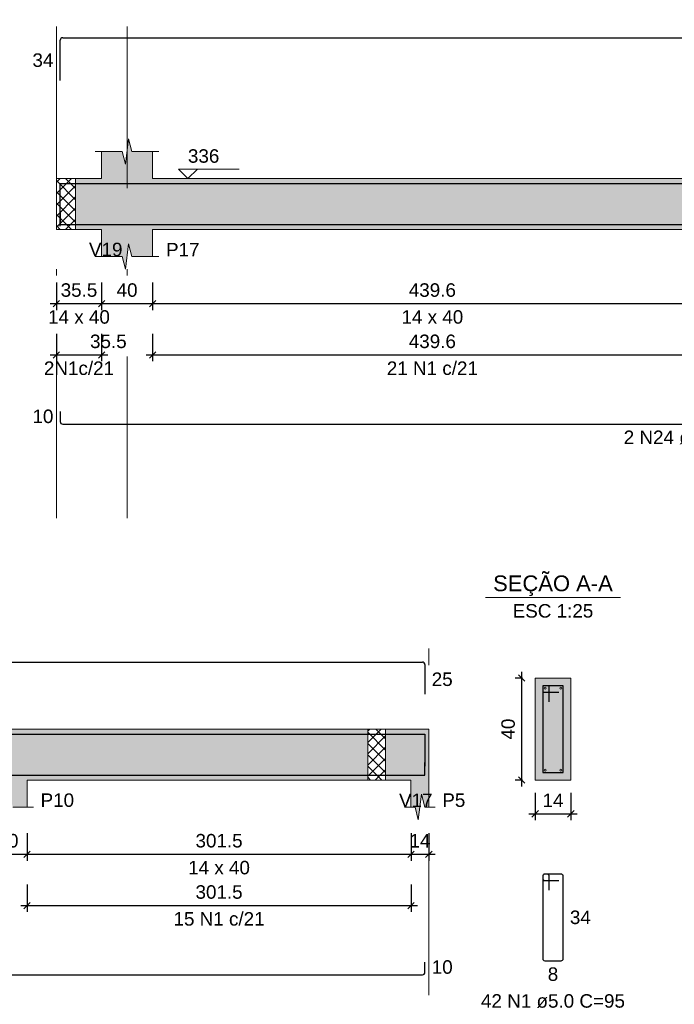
# Model space of a CAD drawing. Header units: millimetres. Extents: x 1434 to 2277, y -793 to -278.
# Tile 104 of 111: x 1881 to 1891, y -383 to -367. Entities that reach past the tile are written whole.
import ezdxf

# ---------------------------------------------------------------- set-up
doc = ezdxf.new("R2010")
doc.units = ezdxf.units.MM
doc.linetypes.add('DASHDOT', pattern=[25.4, 12.7, -6.35, 0, -6.35])
for name, color, linetype, lineweight in [('Descrição da armadura', 7, 'Continuous', 5), ('DT-Barras na forma', 1, 'Continuous', 30), ('DT-Barras no corte', 5, 'Continuous', 5), ('DT-Barras rebatidas', 1, 'Continuous', 30), ('DT-Cotas', 9, 'Continuous', 5), ('DT-Forma', 5, 'Continuous', 5), ('DT-Hachura forma vigas', 252, 'Continuous', 5), ('DT-Hachura intersecção vigas', 9, 'Continuous', 5), ('DT-Hachura seção vigas', 252, 'Continuous', 5), ('DT-Pontilhado', 9, 'DASHDOT', 5), ('DT-Textos', 7, 'Continuous', 5), ('Textos armaduras', 7, 'Continuous', 5)]:
    doc.layers.add(name, color=color, linetype=linetype, lineweight=lineweight)
doc.styles.add('ARIAL', font='arial.ttf')
doc.styles.get("Standard").update_dxf_attribs({"font": 'arial.ttf'})
doc.dimstyles.new('UM_25.000000', dxfattribs={"dimtxt": 0.18, "dimasz": 0.1, "dimexe": 0.1, "dimexo": 0.2, "dimgap": 0, "dimtad": 1, "dimtih": 1, "dimtoh": 1, "dimdec": 1, "dimlfac": 25, "dimzin": 0, "dimdsep": 46, "dimtxsty": 'Standard', "dimcen": 0.09, "dimdle": 0.1, "dimadec": 1, "dimazin": 2, "dimtfac": 1, "dimtdec": 4, "dimtofl": 0, "dimtmove": 0, "dimatfit": 3, "dimfxl": 1, "dimtolj": 1, "dimarcsym": 0})
doc.dimstyles.new('UM_50.000000', dxfattribs={"dimtxt": 0.18, "dimasz": 0.1, "dimexe": 0.1, "dimexo": 0.2, "dimgap": 0, "dimtad": 1, "dimtih": 1, "dimtoh": 1, "dimdec": 1, "dimlfac": 50, "dimzin": 0, "dimdsep": 46, "dimtxsty": 'Standard', "dimcen": 0.09, "dimdle": 0.1, "dimadec": 1, "dimazin": 2, "dimtfac": 1, "dimtdec": 4, "dimtofl": 0, "dimtmove": 0, "dimatfit": 3, "dimfxl": 1, "dimtolj": 1, "dimarcsym": 0})

# ---------------------------------------------------------------- blocks, each defined once
blk = doc.blocks.new('_Oblique')
at = {"color": 0, "linetype": 'ByBlock', "lineweight": -2}
blk.add_line((-0.5, -0.5), (0.5, 0.5), dxfattribs=at)
blk = doc.blocks.new('*D1069')
at = {"layer": 'DT-Cotas', "color": 0, "lineweight": -2, "transparency": 16777216}
for p, q in [((1881.728, -371.413), (1881.728, -371.843)), ((1882.438, -371.413), (1882.438, -371.843)), ((1881.628, -371.743), (1882.538, -371.743))]:
    blk.add_line(p, q, dxfattribs=at)
at = {"layer": 'DT-Cotas', "color": 0, "lineweight": -2, "transparency": 16777216, "xscale": 0.1, "yscale": 0.1, "zscale": 0.1, "rotation": 180}
blk.add_blockref('_Oblique', (1881.728, -371.743), dxfattribs=at)
at = {"layer": 'DT-Cotas', "color": 0, "lineweight": -2, "transparency": 16777216, "xscale": 0.1, "yscale": 0.1, "zscale": 0.1}
blk.add_blockref('_Oblique', (1882.438, -371.743), dxfattribs=at)
at = {"layer": 'DT-Cotas', "color": 7, "transparency": 16777216, "insert": (1882.083, -371.531), "char_height": 0.2118, "attachment_point": 5, "rotation": 0.0057, "style": 'ARIAL'}
blk.add_mtext('\\A1;35.5', dxfattribs=at)
blk = doc.blocks.new('*D1070')
at = {"layer": 'DT-Cotas', "color": 0, "lineweight": -2, "transparency": 16777216}
for p, q in [((1882.438, -371.413), (1882.438, -371.843)), ((1883.238, -371.413), (1883.238, -371.843)), ((1882.338, -371.743), (1883.338, -371.743))]:
    blk.add_line(p, q, dxfattribs=at)
at = {"layer": 'DT-Cotas', "color": 0, "lineweight": -2, "transparency": 16777216, "xscale": 0.1, "yscale": 0.1, "zscale": 0.1, "rotation": 180}
blk.add_blockref('_Oblique', (1882.438, -371.743), dxfattribs=at)
at = {"layer": 'DT-Cotas', "color": 0, "lineweight": -2, "transparency": 16777216, "xscale": 0.1, "yscale": 0.1, "zscale": 0.1}
blk.add_blockref('_Oblique', (1883.238, -371.743), dxfattribs=at)
at = {"layer": 'DT-Cotas', "color": 7, "transparency": 16777216, "insert": (1882.838, -371.531), "char_height": 0.2118, "attachment_point": 5, "rotation": 0.0057, "style": 'ARIAL'}
blk.add_mtext('\\A1;40', dxfattribs=at)
blk = doc.blocks.new('*D1071')
at = {"layer": 'DT-Cotas', "color": 0, "lineweight": -2, "transparency": 16777216}
for p, q in [((1883.238, -371.413), (1883.238, -371.843)), ((1892.029, -371.413), (1892.029, -371.843)), ((1883.138, -371.743), (1892.129, -371.743))]:
    blk.add_line(p, q, dxfattribs=at)
at = {"layer": 'DT-Cotas', "color": 0, "lineweight": -2, "transparency": 16777216, "xscale": 0.1, "yscale": 0.1, "zscale": 0.1, "rotation": 180}
blk.add_blockref('_Oblique', (1883.238, -371.743), dxfattribs=at)
at = {"layer": 'DT-Cotas', "color": 0, "lineweight": -2, "transparency": 16777216, "xscale": 0.1, "yscale": 0.1, "zscale": 0.1}
blk.add_blockref('_Oblique', (1892.029, -371.743), dxfattribs=at)
at = {"layer": 'DT-Cotas', "color": 7, "transparency": 16777216, "insert": (1887.633, -371.531), "char_height": 0.2118, "attachment_point": 5, "rotation": 0.0057, "style": 'ARIAL'}
blk.add_mtext('\\A1;439.6', dxfattribs=at)
blk = doc.blocks.new('*D1080')
at = {"layer": 'DT-Cotas', "color": 0, "lineweight": -2, "transparency": 16777216}
for p, q in [((1881.728, -372.218), (1881.728, -372.648)), ((1882.438, -372.218), (1882.438, -372.648)), ((1881.628, -372.548), (1882.538, -372.548))]:
    blk.add_line(p, q, dxfattribs=at)
at = {"layer": 'DT-Cotas', "color": 0, "lineweight": -2, "transparency": 16777216, "xscale": 0.1, "yscale": 0.1, "zscale": 0.1, "rotation": 180}
blk.add_blockref('_Oblique', (1881.728, -372.548), dxfattribs=at)
at = {"layer": 'DT-Cotas', "color": 0, "lineweight": -2, "transparency": 16777216, "xscale": 0.1, "yscale": 0.1, "zscale": 0.1}
blk.add_blockref('_Oblique', (1882.438, -372.548), dxfattribs=at)
at = {"layer": 'DT-Cotas', "color": 7, "transparency": 16777216, "insert": (1882.544, -372.336), "char_height": 0.2118, "attachment_point": 5, "rotation": 0.0057, "style": 'ARIAL'}
blk.add_mtext('\\A1;35.5', dxfattribs=at)
blk = doc.blocks.new('*D1081')
at = {"layer": 'DT-Cotas', "color": 0, "lineweight": -2, "transparency": 16777216}
for p, q in [((1883.238, -372.218), (1883.238, -372.648)), ((1892.029, -372.218), (1892.029, -372.648)), ((1883.138, -372.548), (1892.129, -372.548))]:
    blk.add_line(p, q, dxfattribs=at)
at = {"layer": 'DT-Cotas', "color": 0, "lineweight": -2, "transparency": 16777216, "xscale": 0.1, "yscale": 0.1, "zscale": 0.1, "rotation": 180}
blk.add_blockref('_Oblique', (1883.238, -372.548), dxfattribs=at)
at = {"layer": 'DT-Cotas', "color": 0, "lineweight": -2, "transparency": 16777216, "xscale": 0.1, "yscale": 0.1, "zscale": 0.1}
blk.add_blockref('_Oblique', (1892.029, -372.548), dxfattribs=at)
at = {"layer": 'DT-Cotas', "color": 7, "transparency": 16777216, "insert": (1887.633, -372.336), "char_height": 0.2118, "attachment_point": 5, "rotation": 0.0057, "style": 'ARIAL'}
blk.add_mtext('\\A1;439.6', dxfattribs=at)
blk = doc.blocks.new('*D1136')
at = {"layer": 'DT-Cotas', "color": 0, "lineweight": -2, "transparency": 16777216}
for p, q in [((1880.668, -380.056), (1880.668, -380.486)), ((1881.268, -380.056), (1881.268, -380.486)), ((1880.568, -380.386), (1881.368, -380.386))]:
    blk.add_line(p, q, dxfattribs=at)
at = {"layer": 'DT-Cotas', "color": 0, "lineweight": -2, "transparency": 16777216, "xscale": 0.1, "yscale": 0.1, "zscale": 0.1, "rotation": 180}
blk.add_blockref('_Oblique', (1880.668, -380.386), dxfattribs=at)
at = {"layer": 'DT-Cotas', "color": 0, "lineweight": -2, "transparency": 16777216, "xscale": 0.1, "yscale": 0.1, "zscale": 0.1}
blk.add_blockref('_Oblique', (1881.268, -380.386), dxfattribs=at)
at = {"layer": 'DT-Cotas', "color": 7, "transparency": 16777216, "insert": (1880.968, -380.174), "char_height": 0.2118, "attachment_point": 5, "rotation": 0.0057, "style": 'ARIAL'}
blk.add_mtext('\\A1;30', dxfattribs=at)
blk = doc.blocks.new('*D1137')
at = {"layer": 'DT-Cotas', "color": 0, "lineweight": -2, "transparency": 16777216}
for p, q in [((1881.268, -380.056), (1881.268, -380.486)), ((1887.298, -380.056), (1887.298, -380.486)), ((1881.168, -380.386), (1887.398, -380.386))]:
    blk.add_line(p, q, dxfattribs=at)
at = {"layer": 'DT-Cotas', "color": 0, "lineweight": -2, "transparency": 16777216, "xscale": 0.1, "yscale": 0.1, "zscale": 0.1, "rotation": 180}
blk.add_blockref('_Oblique', (1881.268, -380.386), dxfattribs=at)
at = {"layer": 'DT-Cotas', "color": 0, "lineweight": -2, "transparency": 16777216, "xscale": 0.1, "yscale": 0.1, "zscale": 0.1}
blk.add_blockref('_Oblique', (1887.298, -380.386), dxfattribs=at)
at = {"layer": 'DT-Cotas', "color": 7, "transparency": 16777216, "insert": (1884.283, -380.174), "char_height": 0.2118, "attachment_point": 5, "rotation": 0.0057, "style": 'ARIAL'}
blk.add_mtext('\\A1;301.5', dxfattribs=at)
blk = doc.blocks.new('*D1138')
at = {"layer": 'DT-Cotas', "color": 0, "lineweight": -2, "transparency": 16777216}
for p, q in [((1887.298, -380.056), (1887.298, -380.486)), ((1887.578, -380.056), (1887.578, -380.486)), ((1887.198, -380.386), (1887.678, -380.386))]:
    blk.add_line(p, q, dxfattribs=at)
at = {"layer": 'DT-Cotas', "color": 0, "lineweight": -2, "transparency": 16777216, "xscale": 0.1, "yscale": 0.1, "zscale": 0.1, "rotation": 180}
blk.add_blockref('_Oblique', (1887.298, -380.386), dxfattribs=at)
at = {"layer": 'DT-Cotas', "color": 0, "lineweight": -2, "transparency": 16777216, "xscale": 0.1, "yscale": 0.1, "zscale": 0.1}
blk.add_blockref('_Oblique', (1887.578, -380.386), dxfattribs=at)
at = {"layer": 'DT-Cotas', "color": 7, "transparency": 16777216, "insert": (1887.438, -380.174), "char_height": 0.2118, "attachment_point": 5, "rotation": 0.0057, "style": 'ARIAL'}
blk.add_mtext('\\A1;14', dxfattribs=at)
blk = doc.blocks.new('*D1141')
at = {"layer": 'DT-Cotas', "color": 0, "lineweight": -2, "transparency": 16777216}
for p, q in [((1881.268, -380.861), (1881.268, -381.291)), ((1887.298, -380.861), (1887.298, -381.291)), ((1881.168, -381.191), (1887.398, -381.191))]:
    blk.add_line(p, q, dxfattribs=at)
at = {"layer": 'DT-Cotas', "color": 0, "lineweight": -2, "transparency": 16777216, "xscale": 0.1, "yscale": 0.1, "zscale": 0.1, "rotation": 180}
blk.add_blockref('_Oblique', (1881.268, -381.191), dxfattribs=at)
at = {"layer": 'DT-Cotas', "color": 0, "lineweight": -2, "transparency": 16777216, "xscale": 0.1, "yscale": 0.1, "zscale": 0.1}
blk.add_blockref('_Oblique', (1887.298, -381.191), dxfattribs=at)
at = {"layer": 'DT-Cotas', "color": 7, "transparency": 16777216, "insert": (1884.283, -380.979), "char_height": 0.2118, "attachment_point": 5, "rotation": 0.0057, "style": 'ARIAL'}
blk.add_mtext('\\A1;301.5', dxfattribs=at)
blk = doc.blocks.new('*D1142')
at = {"layer": 'DT-Cotas', "color": 0, "lineweight": -2, "transparency": 16777216}
for p, q in [((1889.036, -379.321), (1889.036, -377.521)), ((1889.048, -377.621), (1888.936, -377.621)), ((1889.048, -379.221), (1888.936, -379.221))]:
    blk.add_line(p, q, dxfattribs=at)
at = {"layer": 'DT-Cotas', "color": 0, "lineweight": -2, "transparency": 16777216, "xscale": 0.1, "yscale": 0.1, "zscale": 0.1}
for p, rotation in [((1889.036, -377.621), 90), ((1889.036, -379.221), 270)]:
    blk.add_blockref('_Oblique', p, dxfattribs=dict(at, rotation=rotation))
at = {"layer": 'DT-Cotas', "color": 7, "transparency": 16777216, "insert": (1888.824, -378.421), "char_height": 0.2118, "attachment_point": 5, "rotation": 90, "style": 'ARIAL'}
blk.add_mtext('\\A1;40', dxfattribs=at)
blk = doc.blocks.new('*D1143')
at = {"layer": 'DT-Cotas', "color": 0, "lineweight": -2, "transparency": 16777216}
for p, q in [((1889.248, -379.421), (1889.248, -379.851)), ((1889.808, -379.421), (1889.808, -379.851)), ((1889.148, -379.751), (1889.908, -379.751))]:
    blk.add_line(p, q, dxfattribs=at)
at = {"layer": 'DT-Cotas', "color": 0, "lineweight": -2, "transparency": 16777216, "xscale": 0.1, "yscale": 0.1, "zscale": 0.1, "rotation": 180}
blk.add_blockref('_Oblique', (1889.248, -379.751), dxfattribs=at)
at = {"layer": 'DT-Cotas', "color": 0, "lineweight": -2, "transparency": 16777216, "xscale": 0.1, "yscale": 0.1, "zscale": 0.1}
blk.add_blockref('_Oblique', (1889.808, -379.751), dxfattribs=at)
at = {"layer": 'DT-Cotas', "color": 7, "transparency": 16777216, "insert": (1889.528, -379.539), "char_height": 0.2118, "attachment_point": 5, "rotation": 0.0057, "style": 'ARIAL'}
blk.add_mtext('\\A1;14', dxfattribs=at)

msp = doc.modelspace()

# ---------------------------------------------------------------- hatches: boundary and pattern name
at = {"layer": 'DT-Hachura forma vigas', "linetype": 'Continuous'}
for points in [[(1894.1415, -370.3781), (1893.8615, -370.3781), (1893.8615, -369.7781), (1892.8289, -369.7781), (1892.8289, -369.3545), (1892.5039, -369.3545), (1892.4539, -369.1545), (1892.4039, -369.5545), (1892.3539, -369.3545), (1892.0289, -369.3545), (1892.0289, -369.7781), (1883.2377, -369.7781), (1883.2377, -369.3545), (1882.9127, -369.3545), (1882.8627, -369.1545), (1882.8127, -369.5545), (1882.7627, -369.3545), (1882.4377, -369.3545), (1882.4377, -369.7781), (1882.0277, -369.7781), (1882.0277, -370.5781), (1882.4377, -370.5781), (1882.4377, -371.0017), (1882.7627, -371.0017), (1882.8127, -371.2017), (1882.8627, -370.8017), (1882.9127, -371.0017), (1883.2377, -371.0017), (1883.2377, -370.5781), (1892.0289, -370.5781), (1892.0289, -371.0017), (1892.3539, -371.0017), (1892.4039, -371.2017), (1892.4539, -370.8017), (1892.5039, -371.0017), (1892.8289, -371.0017), (1892.8289, -370.5781), (1893.8615, -370.5781), (1894.1415, -370.5781), (1901.8803, -370.5781), (1901.8803, -371.0017), (1902.2053, -371.0017), (1902.2553, -371.2017), (1902.3053, -370.8017), (1902.3553, -371.0017), (1902.6803, -371.0017), (1902.6803, -370.5781), (1909.9515, -370.5781), (1910.2315, -370.5781), (1911.6713, -370.5781), (1911.6713, -371.0017), (1911.8963, -371.0017), (1911.9463, -371.2017), (1911.9963, -370.8017), (1912.0463, -371.0017), (1912.2713, -371.0017), (1912.2713, -370.5781), (1912.7215, -370.5781), (1912.7215, -369.7781), (1912.2713, -369.7781), (1912.2713, -369.3545), (1912.0463, -369.3545), (1911.9963, -369.1545), (1911.9463, -369.5545), (1911.8963, -369.3545), (1911.6713, -369.3545), (1911.6713, -369.7781), (1910.2315, -369.7781), (1910.2315, -370.3781), (1909.9515, -370.3781), (1909.9515, -369.7781), (1902.6803, -369.7781), (1902.6803, -369.3545), (1902.3553, -369.3545), (1902.3053, -369.1545), (1902.2553, -369.5545), (1902.2053, -369.3545), (1901.8803, -369.3545), (1901.8803, -369.7781), (1894.1415, -369.7781), (1894.1415, -370.3781)], [(1878.4323, -379.021), (1878.1523, -379.021), (1878.1523, -378.421), (1875.9171, -378.421), (1875.3171, -378.421), (1870.0171, -378.421), (1870.0171, -379.221), (1875.3171, -379.221), (1875.3171, -379.6446), (1875.5421, -379.6446), (1875.5921, -379.8446), (1875.6421, -379.4446), (1875.6921, -379.6446), (1875.9171, -379.6446), (1875.9171, -379.221), (1878.1523, -379.221), (1878.4323, -379.221), (1880.6675, -379.221), (1880.6675, -379.6446), (1880.8925, -379.6446), (1880.9425, -379.8446), (1880.9925, -379.4446), (1881.0425, -379.6446), (1881.2675, -379.6446), (1881.2675, -379.221), (1886.6175, -379.221), (1886.6175, -378.421), (1881.2675, -378.421), (1880.6675, -378.421), (1878.4323, -378.421), (1878.4323, -379.021)], [(1887.5775, -379.6446), (1887.5775, -379.221), (1887.5775, -378.421), (1887.2975, -378.421), (1886.8975, -378.421), (1886.8975, -379.221), (1887.2975, -379.221), (1887.2975, -379.6446), (1887.3625, -379.6446), (1887.4125, -379.8446), (1887.4625, -379.4446), (1887.5125, -379.6446), (1887.5775, -379.6446)]]:
    msp.add_hatch(color=256, dxfattribs=at).paths.add_polyline_path(points)
at = {"layer": 'DT-Hachura intersecção vigas', "linetype": 'Continuous'}
h = msp.add_hatch(dxfattribs=at)
h.set_pattern_fill('ANSI37', color=256, style=0)
h.set_pattern_definition([(45, (1877.85184, -442.8336), (-0.08838835, 0.08838835), []), (135, (1877.85184, -442.8336), (-0.08838835, -0.08838835), [])])
h.paths.add_polyline_path([(1881.7277, -370.5781), (1882.0277, -370.5781), (1882.0277, -369.7781), (1881.7277, -369.7781), (1881.7277, -370.5781)])
h = msp.add_hatch(dxfattribs=at)
h.set_pattern_fill('ANSI37', color=256, style=0)
h.set_pattern_definition([(45, (1865.13128, -442.89722), (-0.08838835, 0.08838835), []), (135, (1865.13128, -442.89722), (-0.08838835, -0.08838835), [])])
h.paths.add_polyline_path([(1886.6175, -379.221), (1886.8975, -379.221), (1886.8975, -378.421), (1886.6175, -378.421), (1886.6175, -379.221)])
at = {"layer": 'DT-Hachura seção vigas', "linetype": 'Continuous'}
msp.add_hatch(color=256, dxfattribs=at).paths.add_polyline_path([(1889.2477, -379.221), (1889.2477, -379.221), (1889.8077, -379.221), (1889.8077, -377.621), (1889.2477, -377.621), (1889.2477, -379.221)])

# ---------------------------------------------------------------- linework, layer by layer
at = {"layer": 'DT-Barras na forma'}
for p, q in [((1889.4677, -377.741), (1889.3677, -377.741)), ((1889.3677, -377.741), (1889.3677, -379.101)), ((1889.6877, -377.741), (1889.3677, -377.741)), ((1889.3677, -377.741), (1889.3677, -377.841)), ((1889.3677, -377.841), (1889.6177, -377.841)), ((1889.4677, -377.991), (1889.4677, -377.741)), ((1889.6877, -379.101), (1889.6877, -377.741)), ((1889.3677, -379.101), (1889.6877, -379.101))]:
    msp.add_line(p, q, dxfattribs=at)
for points in [[(1881.7877, -370.5261), (1881.7877, -369.8561), (1905.1177, -369.8561)], [(1881.7877, -370.3001), (1881.7877, -370.5001), (1902.0803, -370.5001)], [(1869.0671, -379.0026), (1869.0671, -378.499), (1887.5175, -378.499), (1887.5175, -379.0026)], [(1869.0671, -378.943), (1869.0671, -379.143), (1887.5175, -379.143), (1887.5175, -378.943)]]:
    msp.add_lwpolyline(points, dxfattribs=at)
at = {"layer": 'DT-Barras no corte'}
for centre in [(1889.4037, -377.777), (1889.6517, -377.777), (1889.4037, -379.065), (1889.6517, -379.065)]:
    msp.add_circle(centre, 0.016, dxfattribs=at)
at = {"layer": 'DT-Barras rebatidas'}
for p, q in [((1881.7877, -368.2386), (1881.7877, -367.6086)), ((1881.8277, -367.5686), (1905.1177, -367.5686)), ((1881.7877, -373.4347), (1881.7877, -373.5947)), ((1881.8277, -373.6347), (1902.0803, -373.6347)), ((1869.1071, -377.3694), (1887.4775, -377.3694)), ((1887.5175, -377.4094), (1887.5175, -377.873)), ((1889.3677, -380.7277), (1889.3677, -382.0277)), ((1889.3677, -380.7277), (1889.3677, -380.7677)), ((1889.4377, -380.6977), (1889.3977, -380.6977)), ((1889.6577, -380.6977), (1889.3977, -380.6977)), ((1889.4677, -380.9477), (1889.4677, -380.7277)), ((1889.6877, -382.0277), (1889.6877, -380.7277)), ((1889.3977, -380.7977), (1889.6177, -380.7977)), ((1887.5175, -382.2377), (1887.5175, -382.0777)), ((1889.3977, -382.0577), (1889.6577, -382.0577)), ((1869.1071, -382.2777), (1887.4775, -382.2777))]:
    msp.add_line(p, q, dxfattribs=at)
for centre, radius, start, end in [((1881.8277, -367.6086), 0.04, 90, 180), ((1881.8277, -373.5947), 0.04, 180, 270), ((1887.4775, -377.4094), 0.04, 0, 90), ((1889.3977, -380.7277), 0.03, 90, 180), ((1889.3977, -380.7277), 0.03, 90, 180), ((1889.3977, -380.7677), 0.03, 180, 270), ((1889.4377, -380.7277), 0.03, 0, 90), ((1889.6577, -380.7277), 0.03, 0, 90), ((1889.3977, -382.0277), 0.03, 180, 270), ((1889.6577, -382.0277), 0.03, 270, 0), ((1887.4775, -382.2377), 0.04, 270, 0)]:
    msp.add_arc(centre, radius, start, end, dxfattribs=at)
at = {"layer": 'DT-Forma'}
for p, q in [((1882.8127, -369.5545), (1882.8627, -369.1545)), ((1882.8627, -369.1545), (1882.9127, -369.3545)), ((1882.3377, -369.3545), (1882.7627, -369.3545)), ((1882.4377, -369.7781), (1882.4377, -369.3545)), ((1882.7627, -369.3545), (1882.8127, -369.5545)), ((1882.9127, -369.3545), (1883.3377, -369.3545)), ((1883.2377, -369.3545), (1883.2377, -369.7781)), ((1881.7277, -369.7781), (1882.0277, -369.7781)), ((1882.0277, -369.7781), (1882.4377, -369.7781)), ((1883.2377, -369.7781), (1892.0289, -369.7781)), ((1881.7277, -370.5781), (1882.0277, -370.5781)), ((1882.0277, -370.5781), (1882.4377, -370.5781)), ((1882.4377, -370.5781), (1882.4377, -371.0017)), ((1883.2377, -371.0017), (1883.2377, -370.5781)), ((1883.2377, -370.5781), (1892.0289, -370.5781)), ((1882.8127, -371.2017), (1882.8627, -370.8017)), ((1882.8627, -370.8017), (1882.9127, -371.0017)), ((1882.3377, -371.0017), (1882.7627, -371.0017)), ((1882.7627, -371.0017), (1882.8127, -371.2017)), ((1882.9127, -371.0017), (1883.3377, -371.0017)), ((1889.8077, -377.621), (1889.2477, -377.621)), ((1889.2477, -377.621), (1889.2477, -377.621)), ((1889.2477, -377.621), (1889.2477, -379.221)), ((1889.8077, -379.221), (1889.8077, -377.621)), ((1889.8077, -377.621), (1889.8077, -377.621)), ((1880.6675, -378.421), (1881.2675, -378.421)), ((1881.2675, -378.421), (1886.6175, -378.421)), ((1886.6175, -378.421), (1886.8975, -378.421)), ((1886.8975, -378.421), (1887.2975, -378.421)), ((1887.2975, -378.421), (1887.5775, -378.421)), ((1881.2675, -379.6446), (1881.2675, -379.221)), ((1881.2675, -379.221), (1886.6175, -379.221)), ((1886.6175, -379.221), (1886.8975, -379.221)), ((1886.8975, -379.221), (1887.2975, -379.221)), ((1887.2975, -379.221), (1887.2975, -379.6446)), ((1887.5775, -379.6446), (1887.5775, -379.221)), ((1889.2477, -379.221), (1889.8077, -379.221)), ((1889.2477, -379.221), (1889.2477, -379.221)), ((1889.8077, -379.221), (1889.8077, -379.221)), ((1887.4125, -379.8446), (1887.4625, -379.4446)), ((1887.4625, -379.4446), (1887.5125, -379.6446)), ((1881.0425, -379.6446), (1881.3675, -379.6446)), ((1887.1975, -379.6446), (1887.3625, -379.6446)), ((1887.3625, -379.6446), (1887.4125, -379.8446)), ((1887.5125, -379.6446), (1887.6775, -379.6446))]:
    msp.add_line(p, q, dxfattribs=at)
at = {"layer": 'DT-Forma', "linetype": 'Continuous'}
for p, q in [((1881.7277, -370.5781), (1881.7277, -369.7781)), ((1887.5775, -378.421), (1887.5775, -379.221))]:
    msp.add_line(p, q, dxfattribs=at)
at = {"layer": 'DT-Pontilhado', "ltscale": 0.2}
for p, q in [((1881.7277, -375.1114), (1881.7277, -367.2862)), ((1882.8377, -375.1114), (1882.8377, -367.2862)), ((1882.0277, -369.7781), (1882.0277, -370.5781)), ((1887.5775, -382.5954), (1887.5775, -377.1576)), ((1886.6175, -378.421), (1886.6175, -379.221)), ((1886.8975, -378.421), (1886.8975, -379.221))]:
    msp.add_line(p, q, dxfattribs=at)
at = {"layer": 'DT-Textos'}
msp.add_line((1888.4687, -376.3561), (1890.5867, -376.3561), dxfattribs=at)
msp.add_lwpolyline([(1883.9422, -369.6298), (1883.7939, -369.7781), (1883.6457, -369.6298), (1884.5988, -369.6298)], dxfattribs=at)

# ---------------------------------------------------------------- texts
at = {"layer": 'Descrição da armadura', "linetype": 'Continuous', "char_height": 0.2118, "attachment_point": 8, "line_spacing_factor": 0.798, "style": 'ARIAL'}
for s, insert, width in [('2N1c/21', (1882.0827, -372.8655), 2.209726), ('21 N1 c/21', (1887.6333, -372.8655), 2.869342), ('2 N24 ø8.0 C=1023', (1891.934, -373.9524), 5.194653), ('15 N1 c/21', (1884.2825, -381.5085), 2.869342), ('42 N1 ø5.0 C=95', (1889.5277, -382.799), 4.534748)]:
    msp.add_mtext(s, dxfattribs=dict(at, insert=insert, width=width))
at = {"layer": 'DT-Textos', "line_spacing_factor": 0.798, "style": 'ARIAL'}
for s, insert, char_height, width, attachment_point in [('336', (1883.7939, -369.5345), 0.2118, 0.845013, 7), ('V19', (1882.2395, -371.0017), 0.2118, 0.90115, 7), ('P17', (1883.4495, -371.0017), 0.2118, 0.90115, 7), ('14 x 40', (1882.0827, -372.0607), 0.2118, 1.66134, 8), ('14 x 40', (1887.6333, -372.0607), 0.2118, 1.66134, 8), ('SEÇÃO A-A', (1889.5273, -376.3322), 0.2471, 4.137152, 8), ('ESC 1:25', (1889.5277, -376.6738), 0.2118, 2.167804, 8), ('P10', (1881.4793, -379.6446), 0.2118, 0.90115, 7), ('V17', (1887.1093, -379.6446), 0.2118, 0.90115, 7), ('P5', (1887.7893, -379.6446), 0.2118, 0.619479, 7), ('14 x 40', (1884.2825, -380.7036), 0.2118, 1.66134, 8)]:
    msp.add_mtext(s, dxfattribs=dict(at, insert=insert, char_height=char_height, width=width, attachment_point=attachment_point))
at = {"layer": 'Textos armaduras', "linetype": 'Continuous', "char_height": 0.2118, "attachment_point": 7, "line_spacing_factor": 0.798, "style": 'ARIAL'}
for s, insert, width in [('34', (1881.3518, -368.0295), 0.659905), ('10', (1881.3518, -373.6206), 0.659905), ('25', (1887.6234, -377.7471), 0.659905), ('34', (1889.7936, -381.4836), 0.659905), ('10', (1887.6234, -382.2636), 0.659905), ('8', (1889.4452, -382.3754), 0.329953)]:
    msp.add_mtext(s, dxfattribs=dict(at, insert=insert, width=width))

# ---------------------------------------------------------------- dimensions: what is measured, and where the dimension line sits
at = {"layer": 'DT-Cotas'}
for base, p1, p2, dimstyle, override, picture, middle in [((1882.4377, -371.743), (1881.7277, -371.2135), (1882.4377, -371.2135), 'UM_50.000000', {"dimtxt": 0.2118, "dimasz": 0.1, "dimexe": 0.1, "dimexo": 0.2, "dimtad": 1, "dimtih": 0, "dimtoh": 0, "dimdec": 1, "dimlfac": 50, "dimzin": 8, "dimtxsty": 'ARIAL', "dimblk": 'Oblique', "dimblk1": 'Oblique', "dimblk2": 'Oblique', "dimsah": 1, "dimdle": 0.1, "dimse1": 0, "dimse2": 0, "dimclrt": 7, "dimadec": 1, "dimazin": 3, "dimtmove": 2, "dimldrblk": 'Oblique'}, '*D1069', (1882.0827, -371.5312)), ((1883.2377, -371.743), (1882.4377, -371.2135), (1883.2377, -371.2135), 'UM_50.000000', {"dimtxt": 0.2118, "dimasz": 0.1, "dimexe": 0.1, "dimexo": 0.2, "dimtad": 1, "dimtih": 0, "dimtoh": 0, "dimdec": 1, "dimlfac": 50, "dimzin": 8, "dimtxsty": 'ARIAL', "dimblk": 'Oblique', "dimblk1": 'Oblique', "dimblk2": 'Oblique', "dimsah": 1, "dimdle": 0.1, "dimse1": 0, "dimse2": 0, "dimclrt": 7, "dimadec": 1, "dimazin": 3, "dimtmove": 2, "dimldrblk": 'Oblique'}, '*D1070', (1882.8377, -371.5312)), ((1892.0289, -371.743), (1883.2377, -371.2135), (1892.0289, -371.2135), 'UM_50.000000', {"dimtxt": 0.2118, "dimasz": 0.1, "dimexe": 0.1, "dimexo": 0.2, "dimtad": 1, "dimtih": 0, "dimtoh": 0, "dimdec": 1, "dimlfac": 50, "dimzin": 8, "dimtxsty": 'ARIAL', "dimblk": 'Oblique', "dimblk1": 'Oblique', "dimblk2": 'Oblique', "dimsah": 1, "dimdle": 0.1, "dimse1": 0, "dimse2": 0, "dimclrt": 7, "dimadec": 1, "dimazin": 3, "dimtmove": 2, "dimldrblk": 'Oblique'}, '*D1071', (1887.6333, -371.5312)), ((1882.4377, -372.5478), (1881.7277, -372.0183), (1882.4377, -372.0183), 'UM_50.000000', {"dimtxt": 0.2118, "dimasz": 0.1, "dimexe": 0.1, "dimexo": 0.2, "dimtad": 1, "dimtih": 0, "dimtoh": 0, "dimdec": 1, "dimlfac": 50, "dimzin": 8, "dimtxsty": 'ARIAL', "dimblk": 'Oblique', "dimblk1": 'Oblique', "dimblk2": 'Oblique', "dimsah": 1, "dimdle": 0.1, "dimse1": 0, "dimse2": 0, "dimclrt": 7, "dimadec": 1, "dimazin": 3, "dimtmove": 2, "dimldrblk": 'Oblique'}, '*D1080', (1882.5436, -372.336)), ((1892.0289, -372.5478), (1883.2377, -372.0183), (1892.0289, -372.0183), 'UM_50.000000', {"dimtxt": 0.2118, "dimasz": 0.1, "dimexe": 0.1, "dimexo": 0.2, "dimtad": 1, "dimtih": 0, "dimtoh": 0, "dimdec": 1, "dimlfac": 50, "dimzin": 8, "dimtxsty": 'ARIAL', "dimblk": 'Oblique', "dimblk1": 'Oblique', "dimblk2": 'Oblique', "dimsah": 1, "dimdle": 0.1, "dimse1": 0, "dimse2": 0, "dimclrt": 7, "dimadec": 1, "dimazin": 3, "dimtmove": 2, "dimldrblk": 'Oblique'}, '*D1081', (1887.6333, -372.336)), ((1889.8077, -379.7505), (1889.2477, -379.221), (1889.8077, -379.221), 'UM_25.000000', {"dimtxt": 0.2118, "dimasz": 0.1, "dimexe": 0.1, "dimexo": 0.2, "dimtad": 1, "dimtih": 0, "dimtoh": 0, "dimdec": 1, "dimlfac": 25, "dimzin": 8, "dimtxsty": 'ARIAL', "dimblk": 'Oblique', "dimblk1": 'Oblique', "dimblk2": 'Oblique', "dimsah": 1, "dimdle": 0.1, "dimse1": 0, "dimse2": 0, "dimclrt": 7, "dimadec": 1, "dimazin": 3, "dimtmove": 2, "dimldrblk": 'Oblique'}, '*D1143', (1889.5277, -379.5387)), ((1881.2675, -380.3859), (1880.6675, -379.8564), (1881.2675, -379.8564), 'UM_50.000000', {"dimtxt": 0.2118, "dimasz": 0.1, "dimexe": 0.1, "dimexo": 0.2, "dimtad": 1, "dimtih": 0, "dimtoh": 0, "dimdec": 1, "dimlfac": 50, "dimzin": 8, "dimtxsty": 'ARIAL', "dimblk": 'Oblique', "dimblk1": 'Oblique', "dimblk2": 'Oblique', "dimsah": 1, "dimdle": 0.1, "dimse1": 0, "dimse2": 0, "dimclrt": 7, "dimadec": 1, "dimazin": 3, "dimtmove": 2, "dimldrblk": 'Oblique'}, '*D1136', (1880.9675, -380.1741)), ((1887.2975, -380.3859), (1881.2675, -379.8564), (1887.2975, -379.8564), 'UM_50.000000', {"dimtxt": 0.2118, "dimasz": 0.1, "dimexe": 0.1, "dimexo": 0.2, "dimtad": 1, "dimtih": 0, "dimtoh": 0, "dimdec": 1, "dimlfac": 50, "dimzin": 8, "dimtxsty": 'ARIAL', "dimblk": 'Oblique', "dimblk1": 'Oblique', "dimblk2": 'Oblique', "dimsah": 1, "dimdle": 0.1, "dimse1": 0, "dimse2": 0, "dimclrt": 7, "dimadec": 1, "dimazin": 3, "dimtmove": 2, "dimldrblk": 'Oblique'}, '*D1137', (1884.2825, -380.1741)), ((1887.5775, -380.3859), (1887.2975, -379.8564), (1887.5775, -379.8564), 'UM_50.000000', {"dimtxt": 0.2118, "dimasz": 0.1, "dimexe": 0.1, "dimexo": 0.2, "dimtad": 1, "dimtih": 0, "dimtoh": 0, "dimdec": 1, "dimlfac": 50, "dimzin": 8, "dimtxsty": 'ARIAL', "dimblk": 'Oblique', "dimblk1": 'Oblique', "dimblk2": 'Oblique', "dimsah": 1, "dimdle": 0.1, "dimse1": 0, "dimse2": 0, "dimclrt": 7, "dimadec": 1, "dimazin": 3, "dimtmove": 2, "dimldrblk": 'Oblique'}, '*D1138', (1887.4375, -380.1741)), ((1887.2975, -381.1908), (1881.2675, -380.6613), (1887.2975, -380.6613), 'UM_50.000000', {"dimtxt": 0.2118, "dimasz": 0.1, "dimexe": 0.1, "dimexo": 0.2, "dimtad": 1, "dimtih": 0, "dimtoh": 0, "dimdec": 1, "dimlfac": 50, "dimzin": 8, "dimtxsty": 'ARIAL', "dimblk": 'Oblique', "dimblk1": 'Oblique', "dimblk2": 'Oblique', "dimsah": 1, "dimdle": 0.1, "dimse1": 0, "dimse2": 0, "dimclrt": 7, "dimadec": 1, "dimazin": 3, "dimtmove": 2, "dimldrblk": 'Oblique'}, '*D1141', (1884.2825, -380.979))]:
    dim = msp.add_linear_dim(base=base, p1=p1, p2=p2, dimstyle=dimstyle, override=override, dxfattribs=at)
    dim.commit()
    dim.dimension.update_dxf_attribs({"geometry": picture, "text_midpoint": middle, "dimtype": 160, "text_rotation": 0.00573})
dim = msp.add_linear_dim(base=(1889.0359, -377.621), p1=(1889.2477, -379.221), p2=(1889.2477, -377.621), angle=90, dimstyle='UM_25.000000', override={"dimtxt": 0.2118, "dimasz": 0.1, "dimexe": 0.1, "dimexo": 0.2, "dimtad": 1, "dimtih": 0, "dimtoh": 0, "dimdec": 1, "dimlfac": 25, "dimzin": 8, "dimtxsty": 'ARIAL', "dimblk": 'Oblique', "dimblk1": 'Oblique', "dimblk2": 'Oblique', "dimsah": 1, "dimdle": 0.1, "dimse1": 0, "dimse2": 0, "dimclrt": 7, "dimadec": 1, "dimazin": 3, "dimtmove": 2, "dimldrblk": 'Oblique'}, dxfattribs=at)
dim.commit()
dim.dimension.update_dxf_attribs({"geometry": '*D1142', "text_midpoint": (1888.8241, -378.421), "dimtype": 160, "text_rotation": 90})

doc.saveas('drawing.dxf')
